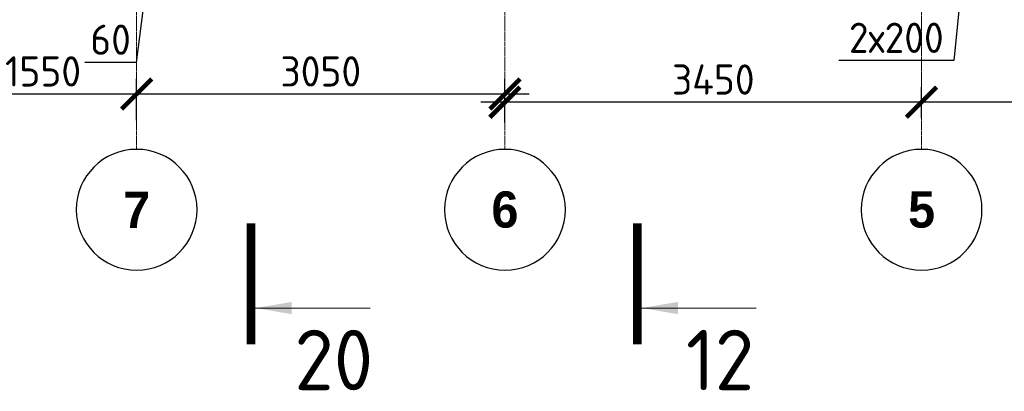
# Model space of a CAD drawing. Header units: millimetres. Extents: x 376598 to 1249954, y -318491 to -22134.
# Tile 175 of 256: x 632527 to 640680, y -123319 to -120244. Entities that reach past the tile are written whole.
import ezdxf
from ezdxf import colors
from ezdxf.entities.mleader import LeaderData, LeaderLine
from ezdxf.math import Vec2, Vec3

# ---------------------------------------------------------------- set-up
doc = ezdxf.new("R2010")
doc.units = ezdxf.units.MM
doc.linetypes.add('______5', pattern=[1100, 800, -100, 100, -100])
doc.linetypes.add('осевая', pattern=[50.8, 31.75, -6.35, 6.35, -6.35])
for name, color, linetype, lineweight in [('ВК_задание стр текст', 1, 'Continuous', 5), ('Оси', 40, '______5', 18), ('РАЗМЕРЫ', 1, 'Continuous', 9), ('Узлы', 7, 'Continuous', 0)]:
    doc.layers.add(name, color=color, linetype=linetype, lineweight=lineweight)
doc.styles.add('Century Gothic', font='GOTHIC.TTF')
doc.styles.add('GOST-2.304_Type-B', font='GOST_Common.ttf')
doc.styles.add('MGP-CS_GOST2304', font='isocpeur.ttf')
doc.dimstyles.new('СПДС', dxfattribs={"dimscale": 100, "dimtxt": 2.5, "dimasz": 2.5, "dimexe": 1.25, "dimexo": 0, "dimtad": 1, "dimdec": 0, "dimtxsty": 'GOST-2.304_Type-B', "dimblk": 'ARCHTICK', "dimcen": 2.5, "dimdle": 2, "dimadec": 0, "dimazin": 2, "dimtfac": 0.75, "dimtdec": 0, "dimtmove": 1, "dimatfit": 3, "dimfxl": 1, "dimtolj": 1, "dimarcsym": 1})

# ---------------------------------------------------------------- blocks, each defined once
blk = doc.blocks.new('NSY101')
at = {"color": 0, "linetype": 'ByBlock', "lineweight": -2}
blk.add_circle((0, 0), 50, dxfattribs=at)
blk = doc.blocks.new('_ArchTick')
at = {"color": 0, "linetype": 'ByBlock', "const_width": 0.15}
blk.add_lwpolyline([(-0.5, -0.5), (0.5, 0.5)], dxfattribs=at)
blk = doc.blocks.new('*D79')
at = {"layer": 'DEFPOINTS', "color": 0, "lineweight": 0, "transparency": 16777216}
for p in [(644594.8, -120454), (639994.8, -120926.4), (639994.8, -121055.5)]:
    blk.add_point(p, dxfattribs=at)
at = {"layer": 'РАЗМЕРЫ', "color": 0, "lineweight": -2, "transparency": 16777216}
for p, q in [((644594.8, -120454), (644594.8, -121051.4)), ((639994.8, -121055.5), (639994.8, -120801.4)), ((644794.8, -120926.4), (639794.8, -120926.4))]:
    blk.add_line(p, q, dxfattribs=at)
at = {"layer": 'РАЗМЕРЫ', "color": 0, "lineweight": -2, "transparency": 16777216, "xscale": 250, "yscale": 250, "zscale": 250, "rotation": 180}
blk.add_blockref('_ArchTick', (639994.8, -120926.4), dxfattribs=at)
at = {"layer": 'РАЗМЕРЫ', "color": 0, "lineweight": -2, "transparency": 16777216, "xscale": 250, "yscale": 250, "zscale": 250}
blk.add_blockref('_ArchTick', (644594.8, -120926.4), dxfattribs=at)
at = {"layer": 'РАЗМЕРЫ', "color": 0, "lineweight": 0, "transparency": 16777216, "insert": (642294.8, -120738.9), "char_height": 250, "attachment_point": 5, "style": 'GOST-2.304_Type-B'}
blk.add_mtext('\\A1;4600', dxfattribs=at)
blk = doc.blocks.new('*D80')
at = {"layer": 'DEFPOINTS', "color": 0, "lineweight": 0, "transparency": 16777216}
for p in [(636544.8, -120926.4), (639994.8, -121055.5), (636544.8, -121094.4)]:
    blk.add_point(p, dxfattribs=at)
at = {"layer": 'РАЗМЕРЫ', "color": 0, "lineweight": -2, "transparency": 16777216}
for p, q in [((636544.8, -121094.4), (636544.8, -120801.4)), ((639994.8, -121055.5), (639994.8, -120801.4)), ((640194.8, -120926.4), (636344.8, -120926.4))]:
    blk.add_line(p, q, dxfattribs=at)
at = {"layer": 'РАЗМЕРЫ', "color": 0, "lineweight": -2, "transparency": 16777216, "xscale": 250, "yscale": 250, "zscale": 250, "rotation": 180}
blk.add_blockref('_ArchTick', (636544.8, -120926.4), dxfattribs=at)
at = {"layer": 'РАЗМЕРЫ', "color": 0, "lineweight": -2, "transparency": 16777216, "xscale": 250, "yscale": 250, "zscale": 250}
blk.add_blockref('_ArchTick', (639994.8, -120926.4), dxfattribs=at)
at = {"layer": 'РАЗМЕРЫ', "color": 0, "lineweight": 0, "transparency": 16777216, "insert": (638269.8, -120738.9), "char_height": 250, "attachment_point": 5, "style": 'GOST-2.304_Type-B'}
blk.add_mtext('\\A1;3450', dxfattribs=at)
blk = doc.blocks.new('*D81')
at = {"layer": 'DEFPOINTS', "color": 0, "lineweight": 0, "transparency": 16777216}
for p in [(633494.8, -120859.2), (633494.8, -121076), (636544.8, -121094.4)]:
    blk.add_point(p, dxfattribs=at)
at = {"layer": 'РАЗМЕРЫ', "color": 0, "lineweight": -2, "transparency": 16777216}
for p, q in [((633494.8, -121076), (633494.8, -120734.2)), ((636544.8, -121094.4), (636544.8, -120734.2)), ((636744.8, -120859.2), (633294.8, -120859.2))]:
    blk.add_line(p, q, dxfattribs=at)
at = {"layer": 'РАЗМЕРЫ', "color": 0, "lineweight": -2, "transparency": 16777216, "xscale": 250, "yscale": 250, "zscale": 250, "rotation": 180}
blk.add_blockref('_ArchTick', (633494.8, -120859.2), dxfattribs=at)
at = {"layer": 'РАЗМЕРЫ', "color": 0, "lineweight": -2, "transparency": 16777216, "xscale": 250, "yscale": 250, "zscale": 250}
blk.add_blockref('_ArchTick', (636544.8, -120859.2), dxfattribs=at)
at = {"layer": 'РАЗМЕРЫ', "color": 0, "lineweight": 0, "transparency": 16777216, "insert": (635019.8, -120671.7), "char_height": 250, "attachment_point": 5, "style": 'GOST-2.304_Type-B'}
blk.add_mtext('\\A1;3050', dxfattribs=at)
blk = doc.blocks.new('*D82')
at = {"layer": 'DEFPOINTS', "color": 0, "lineweight": 0, "transparency": 16777216}
for p in [(631944.8, -120859.2), (631944.8, -121086.3), (633494.8, -121076)]:
    blk.add_point(p, dxfattribs=at)
at = {"layer": 'РАЗМЕРЫ', "color": 0, "lineweight": -2, "transparency": 16777216}
for p, q in [((631944.8, -121086.3), (631944.8, -120734.2)), ((633494.8, -121076), (633494.8, -120734.2)), ((633694.8, -120859.2), (631744.8, -120859.2))]:
    blk.add_line(p, q, dxfattribs=at)
at = {"layer": 'РАЗМЕРЫ', "color": 0, "lineweight": -2, "transparency": 16777216, "xscale": 250, "yscale": 250, "zscale": 250, "rotation": 180}
blk.add_blockref('_ArchTick', (631944.8, -120859.2), dxfattribs=at)
at = {"layer": 'РАЗМЕРЫ', "color": 0, "lineweight": -2, "transparency": 16777216, "xscale": 250, "yscale": 250, "zscale": 250}
blk.add_blockref('_ArchTick', (633494.8, -120859.2), dxfattribs=at)
at = {"layer": 'РАЗМЕРЫ', "color": 0, "lineweight": 0, "transparency": 16777216, "insert": (632719.8, -120671.7), "char_height": 250, "attachment_point": 5, "style": 'GOST-2.304_Type-B'}
blk.add_mtext('\\A1;1550', dxfattribs=at)
blk = doc.blocks.new('*D1336')
at = {"layer": 'DEFPOINTS', "color": 0, "lineweight": 0, "transparency": 16777216}
for p in [(633564.6, -119193.1, -360), (633624.9, -119193.1, -360), (633624.9, -119773.2)]:
    blk.add_point(p, dxfattribs=at)
at = {"layer": 'РАЗМЕРЫ', "color": 0, "lineweight": -2, "transparency": 16777216}
for p, q in [((633564.6, -119193.1), (633564.6, -119898.2)), ((633624.9, -119193.1), (633624.9, -119898.2)), ((633564.6, -119773.2), (633314.6, -119773.2)), ((633594.8, -119773.2), (633491.6, -120596.8)), ((633564.6, -119773.2), (633624.9, -119773.2)), ((633564.6, -119773.2), (633624.9, -119773.2)), ((633624.9, -119773.2), (633874.9, -119773.2)), ((633491.6, -120596.8), (633066.6, -120596.8))]:
    blk.add_line(p, q, dxfattribs=at)
at = {"layer": 'РАЗМЕРЫ', "color": 0, "lineweight": -2, "transparency": 16777216, "xscale": 250, "yscale": 250, "zscale": 250}
blk.add_blockref('_ArchTick', (633564.6, -119773.2), dxfattribs=at)
at = {"layer": 'РАЗМЕРЫ', "color": 0, "lineweight": -2, "transparency": 16777216, "xscale": 250, "yscale": 250, "zscale": 250, "rotation": 180}
blk.add_blockref('_ArchTick', (633624.9, -119773.2), dxfattribs=at)
at = {"layer": 'РАЗМЕРЫ', "color": 0, "lineweight": 0, "transparency": 16777216, "insert": (633279.1, -120409.3), "char_height": 250, "attachment_point": 5, "style": 'GOST-2.304_Type-B'}
blk.add_mtext('\\A1;60', dxfattribs=at)
blk = doc.blocks.new('*D1377')
at = {"layer": 'DEFPOINTS', "color": 0, "lineweight": 0, "transparency": 16777216}
for p in [(640145, -119173.4), (640544.5, -119173.4), (640145, -119773.2)]:
    blk.add_point(p, dxfattribs=at)
at = {"layer": 'РАЗМЕРЫ', "color": 0, "lineweight": -2, "transparency": 16777216}
for p, q in [((640145, -119173.4), (640145, -119898.2)), ((640544.5, -119173.4), (640544.5, -119898.2)), ((640744.5, -119773.2), (639945, -119773.2)), ((640344.8, -119773.2), (640260.3, -120581.1)), ((640260.3, -120581.1), (639310.3, -120581.1))]:
    blk.add_line(p, q, dxfattribs=at)
at = {"layer": 'РАЗМЕРЫ', "color": 0, "lineweight": -2, "transparency": 16777216, "xscale": 250, "yscale": 250, "zscale": 250, "rotation": 180}
blk.add_blockref('_ArchTick', (640145, -119773.2), dxfattribs=at)
at = {"layer": 'РАЗМЕРЫ', "color": 0, "lineweight": -2, "transparency": 16777216, "xscale": 250, "yscale": 250, "zscale": 250}
blk.add_blockref('_ArchTick', (640544.5, -119773.2), dxfattribs=at)
at = {"layer": 'РАЗМЕРЫ', "color": 0, "lineweight": 0, "transparency": 16777216, "insert": (639785.3, -120393.6), "char_height": 250, "attachment_point": 5, "style": 'GOST-2.304_Type-B'}
blk.add_mtext('\\A1;2х200', dxfattribs=at)
blk = doc.blocks.new('_None')

msp = doc.modelspace()

# ---------------------------------------------------------------- linework, layer by layer
at = {"layer": 'Оси', "color": 16, "linetype": 'осевая', "lineweight": 0, "ltscale": 0.5, "transparency": 33554687}
for p, q in [((633494.8, -114733.3), (633494.8, -121316.8)), ((636544.8, -114733.3), (636544.8, -121316.8)), ((639994.8, -114733.3), (639994.8, -121316.8))]:
    msp.add_line(p, q, dxfattribs=at)
at = {"layer": 'Узлы', "color": 1, "linetype": 'Continuous', "lineweight": 0}
for p, q in [((634477.3, -122630.3, -320), (635427.3, -122630.3, -320)), ((637676, -122630.3, -320), (638626, -122630.3, -320))]:
    msp.add_line(p, q, dxfattribs=at)
at = {"layer": 'Узлы', "color": 1, "linetype": 'Continuous', "lineweight": 0, "const_width": 70, "elevation": -320}
for points in [[(634442.3, -122930.3), (634442.3, -121930.3)], [(637641, -122930.3), (637641, -121930.3)]]:
    msp.add_lwpolyline(points, dxfattribs=at)
at = {"layer": 'Узлы', "color": 1, "linetype": 'Continuous', "lineweight": 0}
for points in [[(634477.3, -122630.3, -320), (634777.8, -122680.6, -320), (634777.8, -122580, -320)], [(637676, -122630.3, -320), (637976.5, -122680.6, -320), (637976.5, -122580, -320)]]:
    msp.add_solid(points, dxfattribs=at)

# ---------------------------------------------------------------- block references
at = {"layer": 'Оси', "color": 16, "linetype": 'Continuous', "lineweight": 25, "transparency": 33554687, "xscale": -9.999999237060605, "yscale": 9.999999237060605, "zscale": 9.999999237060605}
for p in [(633494.8, -121816.8), (636544.8, -121816.8), (639994.8, -121816.8)]:
    msp.add_blockref('NSY101', p, dxfattribs=at)

# ---------------------------------------------------------------- texts
at = {"layer": 'Оси', "color": 16, "linetype": 'Continuous', "lineweight": 25, "transparency": 33554687, "char_height": 300, "width": 385, "attachment_point": 5, "style": 'Century Gothic'}
for s, insert in [('\\A1;{\\fCentury Gothic|i0|b1;\\H300.000000;\\W1.000000;\\C16;7}\\P', (633494.8, -121816.8)), ('\\A1;{\\fCentury Gothic|i0|b1;\\H300.000000;\\W1.000000;\\C16;6}\\P', (636544.8, -121816.8)), ('\\A1;{\\fCentury Gothic|i0|b1;\\H300.000000;\\W1.000000;\\C16;5}\\P', (639994.8, -121816.8))]:
    msp.add_mtext(s, dxfattribs=dict(at, insert=insert))
at = {"layer": 'Узлы', "color": 1, "linetype": 'Continuous', "lineweight": 0, "char_height": 500, "attachment_point": 5, "style": 'GOST-2.304_Type-B'}
for s, insert in [('20', (635127.3, -123060.3, -320)), ('12', (638326, -123060.3, -320))]:
    msp.add_mtext_dynamic_manual_height_columns(s, width=723.88, gutter_width=25, heights=[0], dxfattribs=dict(at, insert=insert))

# ---------------------------------------------------------------- dimensions: what is measured, and where the dimension line sits
at = {"layer": 'РАЗМЕРЫ', "color": 1, "lineweight": 0}
dim = msp.add_linear_dim(base=(633624.9, -119773.2), p1=(633564.6, -119193.1, -360), p2=(633624.9, -119193.1, -360), angle=180, dimstyle='СПДС', dxfattribs=at)
dim.commit()
dim.dimension.update_dxf_attribs({"geometry": '*D1336', "text_midpoint": (633429.1, -120596.8), "dimtype": 160})
dim = msp.add_linear_dim(base=(640145, -119773.2), p1=(640544.5, -119173.4), p2=(640145, -119173.4), angle=180, text='2х200', dimstyle='СПДС', dxfattribs=at)
dim.commit()
dim.dimension.update_dxf_attribs({"geometry": '*D1377', "text_midpoint": (640197.8, -120581.1), "dimtype": 160})
for base, p1, p2, picture, middle in [((639994.8, -120926.4), (644594.8, -120454), (639994.8, -121055.5), '*D79', (642294.8, -120738.9)), ((631944.8, -120859.2), (633494.8, -121076), (631944.8, -121086.3), '*D82', (632719.8, -120671.7)), ((633494.8, -120859.2), (636544.8, -121094.4), (633494.8, -121076), '*D81', (635019.8, -120671.7)), ((636544.8, -120926.4), (639994.8, -121055.5), (636544.8, -121094.4), '*D80', (638269.8, -120738.9))]:
    dim = msp.add_linear_dim(base=base, p1=p1, p2=p2, angle=180, dimstyle='СПДС', dxfattribs=at)
    dim.commit()
    dim.dimension.update_dxf_attribs({"geometry": picture, "text_midpoint": middle})

# ---------------------------------------------------------------- next in the draw order: leaders
at = {"layer": 'ВК_задание стр текст'}
ml = msp.add_multileader_mtext('Standard', dxfattribs=at)
ml.set_content('{\\Fcs_gost2304|c204;\\Q15;\\W0.7;ст.гильза \\Fcs_gost2304|c0;%%C\\Fcs_gost2304|c204;325х7мм }', color=256, style='MGP-CS_GOST2304')
ml.set_leader_properties(color=256, linetype='ByLayer', lineweight=-1)
ml.set_arrow_properties(name='NONE')
ml.build(insert=Vec2(0, 0))
ml.multileader.update_dxf_attribs({"has_dogleg": 0, "text_left_attachment_type": 6, "text_right_attachment_type": 6, "dogleg_length": 0, "arrow_head_size": 400})
ctx = ml.context
ctx.base_point, ctx.char_height, ctx.arrow_head_size, ctx.landing_gap_size, ctx.plane_origin = Vec3(642690.9, -122812.4), 250, 400, 50, Vec3(640969.3, -109246.3)
ctx.left_attachment, ctx.right_attachment, ctx.text_align_type = 6, 6, 1
notes = []
notes.append((ctx, [(0, (1, 1, 0), (642690.9, -122812.4), (1, 0), 0, [(2, [(643094.8, -116934.8), (642594.8, -116919.4), (640495, -118594.8)], 0, [])])]))
ctx.mtext.insert, ctx.mtext.alignment, ctx.mtext.flow_direction = Vec3(643898.9, -122512.4), 2, 5
ctx.mtext.has_bg_fill, ctx.mtext.bg_color, ctx.mtext.bg_scale_factor, ctx.mtext.bg_transparency, ctx.mtext.use_window_bg_color = 1, -1027028792, 1.5, 0, 1
for ctx, leaders in notes:
    for number, flags, end, landing, length, lines in leaders:
        leader = LeaderData()
        leader.index, (leader.has_last_leader_line, leader.has_dogleg_vector, leader.attachment_direction) = number, flags
        leader.last_leader_point, leader.dogleg_vector, leader.dogleg_length = Vec3(end), Vec3(landing), length
        for number, points, colour, breaks in lines:
            line = LeaderLine()
            line.index, line.vertices, line.color, line.breaks = number, Vec3.list(points), colors.encode_raw_color(colour), breaks
            leader.lines.append(line)
        ctx.leaders.append(leader)

doc.saveas('drawing.dxf')
